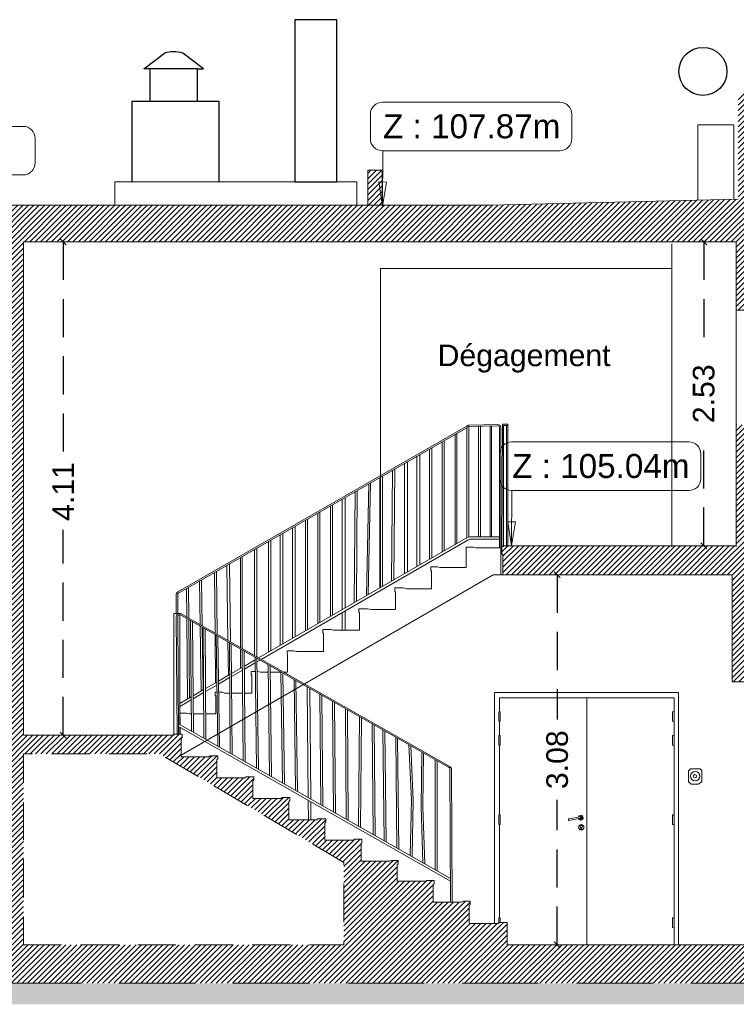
# Model space of a CAD drawing. Header units: metres. Extents: x 76.1 to 162.6, y 92.3 to 122.
# Tile 6 of 8: x 139.6 to 145.6, y 101.2 to 109.4. Entities that reach past the tile are written whole.
import ezdxf

# ---------------------------------------------------------------- set-up
doc = ezdxf.new("R2010")
doc.units = ezdxf.units.M
doc.header["$LTSCALE"] = 0.1
doc.header["$PDMODE"] = 3
doc.header["$PDSIZE"] = 0.2
doc.linetypes.add('CACHE', pattern=[9.525, 6.35, -3.175])
doc.linetypes.add('CACHE2', pattern=[4.7625, 3.175, -1.5875])
doc.layers.get('0').update_dxf_attribs({"lineweight": 9})
doc.layers.get('Defpoints').update_dxf_attribs({"lineweight": 9})
for name, color, linetype, lineweight in [('0_Cotation', 142, 'CACHE2', 9), ('_Alti', 115, 'Continuous', 9), ('_Fenêtres', 39, 'Continuous', 9), ('_TN', 37, 'Continuous', 9), ('Bâti_Hachure', 254, 'Continuous', 9), ('Bâti_Texte', 166, 'Continuous', 9), ('En retrait', 253, 'Continuous', 9), ('Mur', 7, 'Continuous', 9), ('Réseau_Elec_Symbole', 244, 'Continuous', 9)]:
    doc.layers.add(name, color=color, linetype=linetype, lineweight=lineweight)
doc.layers.add('Réseau_Ventillation_clim_Symbole', color=143, linetype='Continuous')
doc.styles.add('ARIAL', font='arial.ttf')
doc.styles.get("Standard").update_dxf_attribs({"font": 'arial.ttf'})
doc.styles.add('StylusBt', font='stylu.ttf')
doc.dimstyles.new('COTE-AF', dxfattribs={"dimtxt": 0.18, "dimasz": 0.05, "dimexe": 0, "dimexo": 1, "dimgap": 0.1, "dimtad": 0, "dimzin": 0, "dimdsep": 46, "dimtxsty": 'ARIAL', "dimblk": 'OBLIQUE', "dimcen": 1, "dimse1": 1, "dimse2": 1, "dimaunit": 2, "dimadec": 0, "dimazin": 0, "dimtfac": 1, "dimtofl": 0, "dimtmove": 0, "dimatfit": 3, "dimfxl": 1, "dimtolj": 1, "dimtzin": 0, "dimarcsym": 0})

# ---------------------------------------------------------------- blocks, each defined once
blk = doc.blocks.new('_Oblique')
at = {"color": 0, "linetype": 'ByBlock', "lineweight": -2}
blk.add_line((-0.5, -0.5), (0.5, 0.5), dxfattribs=at)
blk = doc.blocks.new('*D21')
at = {"layer": '0_Cotation', "color": 0, "lineweight": -2, "transparency": 16777216}
for p, q in [((144.1131, 104.8021), (144.1131, 103.596)), ((144.1131, 101.7221), (144.1131, 102.9282))]:
    blk.add_line(p, q, dxfattribs=at)
at = {"layer": 'Defpoints', "color": 0, "transparency": 16777216}
for p in [(144.1456, 104.8021, 0), (144.1131, 101.7221), (144.1418, 101.7221, 0)]:
    blk.add_point(p, dxfattribs=at)
at = {"layer": '0_Cotation', "color": 0, "lineweight": -2, "transparency": 16777216, "xscale": 0.05, "yscale": 0.05, "zscale": 0.05}
for p, rotation in [((144.1131, 104.8021), 90), ((144.1131, 101.7221), 270)]:
    blk.add_blockref('_Oblique', p, dxfattribs=dict(at, rotation=rotation))
at = {"layer": '0_Cotation', "color": 0, "transparency": 16777216, "insert": (144.1131, 103.2621), "char_height": 0.18, "attachment_point": 5, "rotation": 90, "style": 'ARIAL'}
blk.add_mtext('\\A1;3.08 ', dxfattribs=at)
blk = doc.blocks.new('*D16')
at = {"layer": '0_Cotation', "color": 0, "lineweight": -2, "transparency": 16777216}
for p, q in [((145.333, 107.573), (145.333, 106.6433)), ((145.333, 105.043), (145.333, 105.9727))]:
    blk.add_line(p, q, dxfattribs=at)
at = {"layer": 'Defpoints', "color": 0, "transparency": 16777216}
for p in [(145.6037, 107.573, 0), (145.333, 105.043), (145.6037, 105.043, 0)]:
    blk.add_point(p, dxfattribs=at)
at = {"layer": '0_Cotation', "color": 0, "lineweight": -2, "transparency": 16777216, "xscale": 0.05, "yscale": 0.05, "zscale": 0.05}
for p, rotation in [((145.333, 107.573), 90), ((145.333, 105.043), 270)]:
    blk.add_blockref('_Oblique', p, dxfattribs=dict(at, rotation=rotation))
at = {"layer": '0_Cotation', "color": 0, "transparency": 16777216, "insert": (145.333, 106.308), "char_height": 0.18, "attachment_point": 5, "rotation": 90, "style": 'ARIAL'}
blk.add_mtext('\\A1;2.53 ', dxfattribs=at)
blk = doc.blocks.new('*D17')
at = {"layer": '0_Cotation', "color": 0, "lineweight": -2, "transparency": 16777216}
for p, q in [((140.001, 107.573), (140.001, 105.8149)), ((140.001, 103.467), (140.001, 105.1749))]:
    blk.add_line(p, q, dxfattribs=at)
at = {"layer": 'Defpoints', "color": 0, "transparency": 16777216}
for p in [(139.6688, 107.573, 0), (139.6688, 103.467, 0), (140.001, 103.467)]:
    blk.add_point(p, dxfattribs=at)
at = {"layer": '0_Cotation', "color": 0, "lineweight": -2, "transparency": 16777216, "xscale": 0.05, "yscale": 0.05, "zscale": 0.05}
for p, rotation in [((140.001, 107.573), 90), ((140.001, 103.467), 270)]:
    blk.add_blockref('_Oblique', p, dxfattribs=dict(at, rotation=rotation))
at = {"layer": '0_Cotation', "color": 0, "transparency": 16777216, "insert": (140.001, 105.4949), "char_height": 0.18, "attachment_point": 5, "rotation": 90, "style": 'ARIAL'}
blk.add_mtext('\\A1;4.11 ', dxfattribs=at)

msp = doc.modelspace()

# ---------------------------------------------------------------- hatches: boundary and pattern name
at = {"layer": '_TN'}
h = msp.add_hatch(dxfattribs=at)
h.set_pattern_fill('G_GEOLOG_2', color=256, scale=0.5, angle=270)
h.set_pattern_definition([(270, (0, 0), (0.5, -0.5), [0.125, -0.375]), (270, (0.05, 0), (0.5, -0.5), [0.125, -0.375]), (0, (0.1, -0.3), (0.5, 0.5), [0.125, -0.375]), (0, (0.1, -0.35), (0.5, 0.5), [0.125, -0.375]), (315, (0.05, -0.375), (0.5, -1e-16), [0.125, -0.5821068]), (315, (0.015, -0.41), (0.5, -1e-16), [0.125, -0.5821068]), (45, (0.275, -0.25), (1e-16, 0.5), [0.125, -0.5821068]), (45, (0.31, -0.285), (1e-16, 0.5), [0.125, -0.5821068]), (296.56505, (0.275, -0.375), (2e-10, -0.5), [0.125, -0.993034]), (296.56505, (0.23, -0.395), (2e-10, -0.5), [0.125, -0.993034]), (296.56505, (0.475, -0.175), (2e-10, -0.5), [0.125, -0.993034]), (296.56505, (0.43, -0.195), (2e-10, -0.5), [0.125, -0.993034]), (333.43495, (0.125, -0.125), (0.5, -3e-11), [0.125, -0.993034]), (333.43495, (0.1, -0.17), (0.5, -3e-11), [0.125, -0.993034]), (333.43495, (0.3, -0.07), (0.5, -3e-11), [0.125, -0.993034]), (333.43495, (0.325, -0.025), (0.5, -3e-11), [0.125, -0.993034]), (26.56505, (0.345, -0.445), (0.5, 2e-10), [0.125, -0.993034]), (26.56505, (0.325, -0.4), (0.5, 2e-10), [0.125, -0.993034]), (63.43495, (0.125, -0.075), (3e-11, 0.5), [0.125, -0.993034]), (63.43495, (0.17, -0.095), (3e-11, 0.5), [0.125, -0.993034])])
h.paths.add_polyline_path([(155.2945, 101.6143), (154.4339, 101.6248), (154.4339, 101.4021), (129.6421, 101.4021), (129.6421, 101.6535), (128.0715, 101.7139), (127.6562, 101.7298), (127.5504, 101.6908), (126.5905, 101.7506), (126.5905, 101.2265), (155.2945, 101.2265)])
at = {"layer": 'Bâti_Hachure'}
h = msp.add_hatch(dxfattribs=at)
h.set_pattern_fill('ANSI31', color=256, scale=0.01)
edge = h.paths.add_edge_path()
edge.add_line((139.6688, 107.573), (145.6037, 107.573))
edge.add_line((145.6037, 107.573), (145.6037, 107.0035))
edge.add_line((145.6037, 107.0035), (145.9157, 107.0035))
edge.add_line((145.9157, 107.0035), (145.9157, 107.4782))
edge.add_line((145.9157, 107.4782), (146.3272, 107.4782))
edge.add_line((146.3272, 107.4782), (146.4002, 107.4782))
edge.add_line((146.4002, 107.4782), (146.4002, 107.4634))
edge.add_arc((146.4186, 107.4709), 0.0199, 201.98091, 383.82487)
edge.add_line((146.4368, 107.4789), (145.8492, 108.8797))
edge.add_line((145.8492, 108.8797), (145.7526, 108.8797))
edge.add_line((145.7526, 108.8797), (145.6192, 108.792))
edge.add_line((145.6192, 108.792), (145.6192, 107.9268))
edge.add_line((145.6192, 107.9268), (143.5589, 107.8768))
edge.add_line((143.5589, 107.8768), (142.6567, 107.8768))
edge.add_line((142.6567, 107.8768), (139.5643, 107.8768))
edge.add_line((139.5643, 107.8768), (139.5643, 107.9951))
edge.add_line((139.5643, 107.9951), (139.4143, 107.9951))
edge.add_line((139.4143, 107.9951), (139.4143, 107.8358))
edge.add_line((139.4143, 107.8358), (139.2566, 107.7173))
edge.add_line((139.2566, 107.7173), (139.0757, 107.6828))
edge.add_line((139.0757, 107.6828), (138.7812, 107.6742))
edge.add_line((138.7812, 107.6742), (138.1903, 107.6759))
edge.add_line((138.1903, 107.6759), (137.3621, 107.74))
edge.add_line((137.3621, 107.74), (137.3621, 108.1654))
edge.add_line((137.3621, 108.1654), (129.6421, 108.1654))
edge.add_line((129.6421, 108.1654), (129.6421, 107.5304))
edge.add_line((129.6421, 107.5304), (130.0139, 107.5304))
edge.add_line((130.0139, 107.5304), (130.0139, 107.7957))
edge.add_line((130.0139, 107.7957), (137.0988, 107.793))
edge.add_line((137.0988, 107.793), (137.0988, 107.063))
edge.add_line((137.0988, 107.063), (137.1688, 107.063))
edge.add_line((137.1688, 107.063), (137.1688, 107.003))
edge.add_line((137.1688, 107.003), (137.3488, 107.003))
edge.add_line((137.3488, 107.003), (137.3488, 107.373))
edge.add_line((137.3488, 107.373), (139.4688, 107.373))
edge.add_line((139.4688, 107.373), (139.4634, 105.043))
edge.add_line((139.4634, 105.043), (133.5238, 105.043))
edge.add_line((133.5238, 105.043), (130.0139, 105.043))
edge.add_line((130.0139, 105.043), (130.0139, 106.0107))
edge.add_line((130.0139, 106.0107), (129.828, 106.0107))
edge.add_line((129.828, 106.0107), (129.6421, 105.9939))
edge.add_line((129.6421, 105.9939), (129.6421, 104.5694))
edge.add_line((129.6421, 104.5694), (130.0139, 104.5694))
edge.add_line((130.0139, 104.5694), (130.0139, 104.6088))
edge.add_line((130.0139, 104.6088), (130.0139, 104.8021))
edge.add_line((130.0139, 104.8021), (139.4634, 104.8021))
edge.add_line((139.4634, 104.8021), (139.4634, 104.3219))
edge.add_line((139.4634, 104.3219), (139.4634, 101.7221))
edge.add_line((139.4634, 101.7221), (136.6512, 101.7221))
edge.add_line((136.6512, 101.7221), (136.6548, 101.4021))
edge.add_line((136.6548, 101.4021), (145.1478, 101.4021))
edge.add_line((145.1478, 101.4021), (145.2409, 101.7221))
edge.add_line((145.2409, 101.7221), (143.6954, 101.7221))
edge.add_line((143.6954, 101.7221), (143.6954, 101.9062))
edge.add_line((143.6954, 101.9062), (143.6314, 101.9062))
edge.add_line((143.6314, 101.9062), (143.62, 101.8985))
edge.add_line((143.62, 101.8985), (143.3808, 101.8985))
edge.add_line((143.3808, 101.8985), (143.3808, 102.0525))
edge.add_line((143.3808, 102.0525), (143.3868, 102.0586))
edge.add_line((143.3868, 102.0586), (143.3868, 102.0843))
edge.add_line((143.3868, 102.0843), (143.3306, 102.0843))
edge.add_line((143.3306, 102.0843), (143.3143, 102.0761))
edge.add_line((143.3143, 102.0761), (143.0802, 102.0761))
edge.add_line((143.0802, 102.0761), (143.0802, 102.2237))
edge.add_line((143.0802, 102.2237), (143.0872, 102.2294))
edge.add_line((143.0872, 102.2294), (143.0872, 102.2576))
edge.add_line((143.0872, 102.2576), (143.0274, 102.2576))
edge.add_line((143.0274, 102.2576), (143.0184, 102.2505))
edge.add_line((143.0184, 102.2505), (142.7814, 102.2505))
edge.add_line((142.7814, 102.2505), (142.7814, 102.3879))
edge.add_line((142.7814, 102.3879), (142.7896, 102.3941))
edge.add_line((142.7896, 102.3941), (142.7896, 102.4247))
edge.add_line((142.7896, 102.4247), (142.732, 102.4247))
edge.add_line((142.732, 102.4247), (142.7214, 102.4166))
edge.add_line((142.7214, 102.4166), (142.4799, 102.4166))
edge.add_line((142.4799, 102.4166), (142.4799, 102.5654))
edge.add_line((142.4799, 102.5654), (142.4868, 102.5703))
edge.add_line((142.4868, 102.5703), (142.4868, 102.6007))
edge.add_line((142.4868, 102.6007), (142.4264, 102.6007))
edge.add_line((142.4264, 102.6007), (142.4169, 102.5932))
edge.add_line((142.4169, 102.5932), (142.1774, 102.5932))
edge.add_line((142.1774, 102.5932), (142.1774, 102.7342))
edge.add_line((142.1774, 102.7342), (142.1862, 102.742))
edge.add_line((142.1862, 102.742), (142.1862, 102.7715))
edge.add_line((142.1862, 102.7715), (142.1177, 102.7715))
edge.add_line((142.1177, 102.7715), (142.1127, 102.7632))
edge.add_line((142.1127, 102.7632), (141.8785, 102.7632))
edge.add_line((141.8785, 102.7632), (141.8785, 102.9144))
edge.add_line((141.8785, 102.9144), (141.8862, 102.923))
edge.add_line((141.8862, 102.923), (141.8862, 102.9485))
edge.add_line((141.8862, 102.9485), (141.8237, 102.9485))
edge.add_line((141.8237, 102.9485), (141.8128, 102.94))
edge.add_line((141.8128, 102.94), (141.5788, 102.94))
edge.add_line((141.5788, 102.94), (141.5788, 103.0858))
edge.add_line((141.5788, 103.0858), (141.5866, 103.0943))
edge.add_line((141.5866, 103.0943), (141.5866, 103.1199))
edge.add_line((141.5866, 103.1199), (141.5241, 103.1199))
edge.add_line((141.5241, 103.1199), (141.5132, 103.1113))
edge.add_line((141.5132, 103.1113), (141.2792, 103.1113))
edge.add_line((141.2792, 103.1113), (141.2792, 103.2607))
edge.add_line((141.2792, 103.2607), (141.2869, 103.2692))
edge.add_line((141.2869, 103.2692), (141.2869, 103.2948))
edge.add_line((141.2869, 103.2948), (141.2244, 103.2948))
edge.add_line((141.2244, 103.2948), (141.2135, 103.2863))
edge.add_line((141.2135, 103.2863), (140.9816, 103.2863))
edge.add_line((140.9816, 103.2863), (140.9816, 103.4397))
edge.add_line((140.9816, 103.4397), (140.9894, 103.4483))
edge.add_line((140.9894, 103.4483), (140.9894, 103.4738))
edge.add_line((140.9894, 103.4738), (140.9268, 103.4738))
edge.add_line((140.9268, 103.4738), (140.9181, 103.467))
edge.add_line((140.9181, 103.467), (140.4016, 103.467))
edge.add_line((140.4016, 103.467), (140.4312, 103.3101))
edge.add_line((140.4312, 103.3101), (140.8053, 103.3101))
edge.add_line((140.8053, 103.3101), (142.3369, 102.4068))
edge.add_line((142.3369, 102.4068), (142.3369, 101.7221))
edge.add_line((142.3369, 101.7221), (139.6688, 101.7221))
edge.add_line((139.6688, 101.7221), (139.6688, 103.3101))
edge.add_line((139.6688, 103.3101), (140.4312, 103.3101))
edge.add_line((140.4312, 103.3101), (140.4016, 103.467))
edge.add_line((140.4016, 103.467), (139.6688, 103.467))
edge.add_line((139.6688, 103.467), (139.6688, 107.573))
h = msp.add_hatch(dxfattribs=at)
h.set_pattern_fill('ANSI31', color=256, scale=0.01)
h.paths.add_polyline_path([(142.6567, 108.1679), (142.5367, 108.1683), (142.5367, 107.8768), (142.6567, 107.8768), (142.6567, 108.0708)])
h = msp.add_hatch(dxfattribs=at)
h.set_pattern_fill('ANSI31', color=256, scale=0.01)
h.paths.add_polyline_path([(145.9157, 105.9658), (145.9363, 105.9658), (145.9363, 106.0144), (145.7371, 106.049), (145.6037, 106.049), (145.6037, 105.043), (143.6528, 105.043), (143.6528, 104.9741), (143.6608, 104.9741), (143.6608, 104.8021), (145.5683, 104.8021), (145.5683, 103.9101), (145.7558, 103.9101), (145.8176, 103.8864), (145.8176, 103.9307), (145.9157, 103.9307)])
h = msp.add_hatch(dxfattribs=at)
h.set_pattern_fill('ANSI31', color=256, scale=0.01)
h.paths.add_polyline_path([(147.5534, 101.7082), (146.7864, 101.7221), (145.2409, 101.7221), (145.1478, 101.4021), (147.6405, 101.4021)])

# ---------------------------------------------------------------- linework, layer by layer
at = {"layer": '_Alti', "color": 115, "lineweight": 9, "elevation": 0, "flags": 128}
for points in [[(142.5576, 108.4306, 0.414214), (142.6576, 108.3306), (144.1336, 108.3306, 0.414214), (144.2336, 108.4306), (144.2336, 108.6348, 0.414214), (144.1336, 108.7348), (142.6576, 108.7348, 0.414214), (142.5576, 108.6348)], [(138.0913, 108.2297, 0.414214), (138.1913, 108.1297), (139.6672, 108.1297, 0.414214), (139.7672, 108.2297), (139.7672, 108.4339, 0.414214), (139.6672, 108.5339), (138.1913, 108.5339, 0.414214), (138.0913, 108.4339)], [(143.6327, 105.6028, 0.414214), (143.7327, 105.5028), (145.2086, 105.5028, 0.414214), (145.3086, 105.6028), (145.3086, 105.807, 0.414214), (145.2086, 105.907), (143.7327, 105.907, 0.414214), (143.6327, 105.807)]]:
    msp.add_lwpolyline(points, format="xyb", close=True, dxfattribs=at)
at = {"layer": '_Alti', "color": 115, "lineweight": 9, "flags": 128}
msp.add_lwpolyline([(142.6606, 108.3306), (142.6576, 107.8707), (142.6567, 107.8768)], dxfattribs=at)
msp.add_lwpolyline([(142.6906, 108.0705), (142.6576, 107.8707), (142.6272, 108.0709)], close=True, dxfattribs=at)
at = {"layer": '_Alti', "color": 115, "lineweight": 9, "elevation": 0, "flags": 128}
msp.add_lwpolyline([(143.7356, 105.5028), (143.7327, 105.043), (143.7318, 105.049)], dxfattribs=at)
msp.add_lwpolyline([(143.7656, 105.2428), (143.7327, 105.043), (143.7023, 105.2432)], close=True, dxfattribs=at)
at = {"layer": '_Fenêtres', "elevation": 0, "flags": 128}
msp.add_lwpolyline([(145.6037, 107.0035), (145.6037, 106.049)], dxfattribs=at)
at = {"layer": 'En retrait', "elevation": 0, "flags": 128}
for points in [[(145.0682, 107.5568), (145.0682, 105.033)], [(142.6421, 107.3509), (142.6421, 104.6957)], [(142.6421, 107.3509), (145.0682, 107.3509)], [(143.615, 106.0521), (143.3793, 106.047)], [(140.9541, 104.6588), (143.3544, 106.0351)], [(140.9593, 104.6496), (143.3597, 106.0259)], [(143.2626, 105.9703), (143.2626, 105.0536)], [(143.2785, 105.9793), (143.2785, 105.0628)], [(143.3607, 106.0273), (143.3607, 105.1093)], [(143.3767, 106.0367), (143.3767, 105.1149)], [(143.6152, 106.0421), (143.3795, 106.037)], [(143.4571, 106.0408), (143.4571, 105.1186)], [(143.4731, 106.0408), (143.4731, 105.1186)], [(143.5557, 106.0408), (143.5557, 105.1186)], [(143.5666, 106.0408), (143.5666, 105.1186)], [(143.6311, 106.0282), (143.6311, 105.0266)], [(143.6429, 106.0327), (143.6429, 105.0266)], [(143.6581, 106.0436), (143.6528, 105.033)], [(143.7012, 106.0436), (143.7012, 105.033)], [(143.1558, 105.909), (143.1558, 104.992)], [(143.1712, 105.9178), (143.1712, 105.0009)], [(142.9684, 105.8016), (142.9684, 104.8839)], [(143.0488, 105.8476), (143.0488, 104.9303)], [(143.0678, 105.8586), (143.0678, 104.9413)], [(142.8425, 105.7293), (142.8425, 104.8112)], [(142.8652, 105.7424), (142.8652, 104.8244)], [(142.9446, 105.7879), (142.9446, 104.8702)], [(142.7411, 105.6712), (142.7342, 104.7488)], [(142.7602, 105.6822), (142.7533, 104.7598)], [(142.544, 105.5582), (142.5251, 104.6282)], [(142.5594, 105.567), (142.5404, 104.637)], [(142.635, 105.6104), (142.635, 104.6916)], [(142.6587, 105.624), (142.6587, 104.7053)], [(142.4296, 105.4926), (142.4238, 104.5697)], [(142.4475, 105.5029), (142.4417, 104.58)], [(142.3218, 105.4308), (142.3218, 104.5109)], [(142.3472, 105.4454), (142.3472, 104.5256)], [(142.1194, 105.3148), (142.1194, 104.3942)], [(142.1367, 105.3247), (142.1367, 104.4042)], [(142.225, 105.3753), (142.225, 104.4551)], [(142.2409, 105.3844), (142.2409, 104.4642)], [(142.0169, 105.256), (142.0169, 104.335)], [(142.0332, 105.2653), (142.0332, 104.3444)], [(141.8275, 105.1474), (141.8275, 104.2258)], [(141.9101, 105.1948), (141.9101, 104.2734)], [(141.9312, 105.2068), (141.9312, 104.2856)], [(141.6274, 104.1099), (143.3495, 105.1037)], [(141.6493, 104.0975), (143.3634, 105.0867)], [(141.7107, 105.0804), (141.7107, 104.1584)], [(141.7279, 105.0903), (141.7279, 104.1683)], [(141.8076, 105.136), (141.8076, 104.2143)], [(143.3989, 105.1186), (143.6311, 105.1186)], [(143.3989, 105.0981), (143.6311, 105.0981)], [(141.5938, 105.0134), (141.5938, 104.129)], [(141.6132, 105.0245), (141.6132, 104.1179)], [(143.4146, 105.0321), (143.3546, 105.0321)], [(143.3546, 105.0321), (143.3546, 104.8612)], [(143.4146, 105.0321), (143.4365, 105.0266)], [(143.6433, 105.0266), (143.4355, 105.0266)], [(143.6433, 105.0266), (143.6528, 105.033)], [(143.6433, 104.8021), (143.6433, 105.0266)], [(141.4751, 104.9454), (141.4753, 104.1962)], [(141.4903, 104.954), (141.4904, 104.1876)], [(141.2588, 104.8213), (141.2644, 104.3159)], [(141.2761, 104.8312), (141.2831, 104.3053)], [(141.3631, 104.8811), (141.3716, 104.2551)], [(141.3858, 104.8941), (141.3944, 104.2421)], [(143.1175, 104.8683), (143.0602, 104.8683)], [(143.0602, 104.8683), (143.0602, 104.8392)], [(143.0602, 104.8392), (143.0653, 104.8307)], [(143.0653, 104.8307), (143.0653, 104.6837)], [(143.1175, 104.8683), (143.1369, 104.8612)], [(143.3546, 104.8612), (143.1369, 104.8612)], [(140.9816, 103.3005), (143.5808, 104.8021)], [(141.136, 104.7509), (141.1415, 104.3857)], [(141.1524, 104.7603), (141.1581, 104.3762)], [(143.6433, 104.8021), (143.5808, 104.8021)], [(141.0273, 104.6886), (141.0295, 104.4492)], [(141.0439, 104.6981), (141.0462, 104.4397)], [(142.8301, 104.6933), (142.7615, 104.6933)], [(142.7615, 104.6933), (142.7615, 104.6641)], [(142.7615, 104.6641), (142.7674, 104.6557)], [(142.7674, 104.6557), (142.7674, 104.5129)], [(142.8301, 104.6933), (142.8606, 104.6837)], [(143.0653, 104.6837), (142.8606, 104.6837)], [(140.9401, 104.6343), (140.9401, 104.4795)], [(140.954, 104.6343), (140.954, 104.4795)], [(142.3472, 104.5006), (142.3472, 104.3397)], [(142.5329, 104.5195), (142.4613, 104.5195)], [(142.4613, 104.5195), (142.4613, 104.4924)], [(142.4613, 104.4924), (142.4668, 104.4851)], [(142.5329, 104.5195), (142.5667, 104.5129)], [(142.7674, 104.5129), (142.5667, 104.5129)], [(140.9223, 103.4703), (140.9223, 104.4795), (140.9657, 104.4795)], [(140.942, 104.4473), (140.9484, 103.4738)], [(140.9536, 104.4474), (140.96, 103.4738)], [(140.9701, 104.4693), (140.9701, 103.556)], [(140.9721, 104.4697), (143.2078, 103.2008)], [(140.9773, 104.4788), (143.213, 103.21)], [(141.0296, 104.437), (141.0358, 103.7684)], [(141.0463, 104.4275), (141.0522, 103.7779)], [(141.0607, 104.4194), (141.0682, 103.5003)], [(141.0771, 104.4101), (141.0845, 103.491)], [(142.3218, 104.4859), (142.3218, 104.3397)], [(142.4668, 104.4851), (142.4668, 104.3397)], [(141.1416, 104.3734), (141.1496, 103.8341)], [(141.1583, 104.364), (141.166, 103.8436)], [(141.1657, 104.3598), (141.1724, 103.441)], [(141.1813, 104.3509), (141.1881, 103.4321)], [(142.2299, 104.3457), (142.1616, 104.3457)], [(142.1616, 104.3457), (142.1616, 104.3181)], [(142.2299, 104.3457), (142.2508, 104.3397)], [(142.4668, 104.3397), (142.2508, 104.3397)], [(141.2645, 104.3037), (141.2689, 103.903)], [(141.2727, 104.2991), (141.2872, 103.3757)], [(141.2873, 104.2906), (141.3018, 103.3674)], [(141.3718, 104.2429), (141.3756, 103.9645)], [(142.1616, 104.3181), (142.1686, 104.3124)], [(142.1686, 104.3124), (142.1686, 104.1631)], [(141.3835, 104.2362), (141.3911, 103.3166)], [(141.3992, 104.2273), (141.4068, 103.3077)], [(141.4753, 104.1841), (141.4753, 104.0221)], [(141.4905, 104.1755), (141.4905, 104.0308)], [(141.4909, 104.1753), (141.4994, 103.255)], [(141.508, 104.1655), (141.5165, 103.2453)], [(141.8635, 104.1698), (141.8635, 104.143)], [(141.9204, 104.1698), (141.8635, 104.1698)], [(141.9204, 104.1698), (141.942, 104.1631)], [(142.1686, 104.1631), (141.942, 104.1631)], [(141.5092, 104.0416), (141.5976, 104.0927)], [(141.5973, 104.1149), (141.6101, 103.1921)], [(141.6131, 104.1059), (141.6259, 103.1831)], [(141.6131, 104.1016), (141.6168, 104.1038)], [(141.6132, 104.0767), (141.6387, 104.0914)], [(141.8635, 104.143), (141.8687, 104.1368)], [(141.8687, 104.1368), (141.8687, 103.9904)], [(141.4013, 103.9794), (141.4922, 104.0318)], [(141.4015, 103.9545), (141.4924, 104.007)], [(141.5094, 104.0168), (141.5979, 104.0679)], [(141.5647, 103.9971), (141.5647, 103.9703)], [(141.5989, 103.9971), (141.5647, 103.9971)], [(141.6216, 103.9971), (141.6146, 103.9971)], [(141.6216, 103.9971), (141.6432, 103.9904)], [(141.7072, 104.0525), (141.7184, 103.1305)], [(141.7222, 104.0439), (141.7335, 103.1219)], [(141.2932, 103.917), (141.3857, 103.9704)], [(141.2936, 103.8922), (141.3859, 103.9455)], [(141.5647, 103.9703), (141.5699, 103.9642)], [(141.5699, 103.9642), (141.5699, 103.8168)], [(141.7079, 103.9904), (141.6432, 103.9904)], [(141.8117, 103.9904), (141.7229, 103.9904)], [(141.8117, 103.9932), (141.8272, 103.0686)], [(141.8279, 103.984), (141.8434, 103.0594)], [(141.8687, 103.9904), (141.838, 103.9904)], [(141.9218, 103.9307), (141.9339, 103.0079)], [(141.938, 103.9215), (141.9501, 102.9987)], [(141.0821, 103.7951), (141.1694, 103.8456)], [(141.185, 103.8545), (141.2788, 103.9087)], [(141.1851, 103.8296), (141.2792, 103.8839)], [(142.0319, 103.8682), (142.0405, 102.9473)], [(142.0524, 103.8566), (142.061, 102.9356)], [(140.9701, 103.7305), (141.0658, 103.7858)], [(140.9701, 103.7055), (141.066, 103.7609)], [(141.0823, 103.7703), (141.1696, 103.8207)], [(141.2655, 103.8235), (141.2655, 103.7967)], [(141.2802, 103.8235), (141.2655, 103.8235)], [(141.2655, 103.7967), (141.2707, 103.7906)], [(141.2707, 103.7906), (141.2707, 103.6443)], [(141.3224, 103.8235), (141.2947, 103.8235)], [(141.3224, 103.8235), (141.344, 103.8168)], [(141.387, 103.8168), (141.344, 103.8168)], [(141.4942, 103.8168), (141.4026, 103.8168)], [(141.5699, 103.8168), (141.5113, 103.8168)], [(142.1381, 103.8079), (142.1456, 102.8875)], [(142.1533, 103.7993), (142.1608, 102.8789)], [(143.592, 103.8218), (143.592, 101.8985)], [(143.592, 103.8218), (145.1234, 103.8218)], [(143.6337, 103.7779), (143.6337, 103.6623)], [(143.6337, 103.7779), (145.0858, 103.7779)], [(144.3597, 103.7779), (144.3597, 101.7221)], [(145.0858, 103.7779), (145.0858, 101.7221)], [(145.1234, 103.8218), (145.1234, 101.7221)], [(142.2434, 103.7481), (142.2499, 102.8282)], [(142.2597, 103.7389), (142.2662, 102.8189)], [(142.3498, 103.6878), (142.3563, 102.7678)], [(142.3661, 103.6785), (142.3726, 102.7585)], [(140.9701, 103.6511), (140.9701, 103.6242)], [(141.027, 103.6511), (140.9701, 103.6511)], [(140.9701, 103.6242), (140.9753, 103.6181)], [(140.9753, 103.6181), (140.9753, 103.5531)], [(141.027, 103.6511), (141.0486, 103.6443)], [(141.067, 103.6443), (141.0486, 103.6443)], [(141.1709, 103.6443), (141.0833, 103.6443)], [(141.2707, 103.6443), (141.1865, 103.6443)], [(142.4666, 103.6215), (142.4594, 102.7091)], [(142.4833, 103.612), (142.4761, 102.6996)], [(145.0725, 103.6597), (145.0725, 103.5823)], [(140.9594, 103.5621), (143.2239, 102.2743)], [(140.9596, 103.539), (143.224, 102.2511)], [(140.9701, 103.5329), (140.9701, 103.4738)], [(140.9753, 103.53), (140.9753, 103.4738)], [(142.5734, 103.5609), (142.5799, 102.6409)], [(142.5896, 103.5516), (142.5962, 102.6317)], [(142.662, 103.5106), (142.6736, 102.5872)], [(143.6337, 103.5808), (143.6337, 103.4659)], [(142.6773, 103.5019), (142.6889, 102.5785)], [(142.7693, 103.4497), (142.7789, 102.5273)], [(142.7841, 103.4413), (142.7937, 102.5189)], [(145.0724, 103.4642), (145.0724, 103.3827)], [(142.8778, 103.3881), (142.8988, 102.9265), (142.8892, 102.4646)], [(142.8938, 103.379), (142.9144, 102.9267), (142.9045, 102.4559)], [(143.6337, 103.3809), (143.6337, 102.8047)], [(142.9855, 103.327), (142.9796, 102.8692), (142.995, 102.4045)], [(142.9998, 103.3189), (142.994, 102.8694), (143.0097, 102.3961)], [(143.097, 103.2637), (143.097, 102.3465)], [(143.113, 103.2546), (143.113, 102.3373)], [(143.2194, 103.186), (143.2249, 102.0761)], [(143.2324, 103.1861), (143.2379, 102.0762)], [(145.2057, 103.1692), (145.2223, 103.1863)], [(145.2223, 103.1863), (145.3027, 103.1863)], [(145.3027, 103.1863), (145.3175, 103.1728)], [(145.2057, 103.1692), (145.2057, 103.079)], [(145.3175, 103.1728), (145.3175, 103.0792)], [(145.2057, 103.079), (145.2279, 103.0584)], [(145.2279, 103.0584), (145.2861, 103.0584)], [(145.2861, 103.0584), (145.3175, 103.0792)], [(142.0407, 102.9241), (142.0422, 102.7632)], [(142.0612, 102.9124), (142.0626, 102.7632)], [(144.307, 102.7883), (144.2083, 102.7697)], [(145.0733, 102.8025), (145.0733, 102.724)], [(143.6337, 102.7225), (143.6337, 101.9467)], [(144.3083, 102.6994), (144.3083, 102.6816)], [(144.3175, 102.6994), (144.3175, 102.6816)], [(144.3083, 102.6816), (144.3175, 102.6816)], [(145.072, 101.9436), (145.072, 101.8663)]]:
    msp.add_lwpolyline(points, dxfattribs=at)
for points in [[(143.3544, 106.0351, -0.169048), (143.3793, 106.047)], [(143.615, 106.0521, -0.282667), (143.6429, 106.0327)], [(143.3597, 106.0259, -0.233507), (143.3795, 106.037)], [(143.6152, 106.0421, -0.399118), (143.6311, 106.0282)], [(143.3495, 105.1037, -0.111815), (143.3989, 105.1186)], [(143.3634, 105.0867, -0.192376), (143.3989, 105.0981)], [(140.9401, 104.6343, -0.275191), (140.9541, 104.6588)], [(140.954, 104.6343, -0.304229), (140.9593, 104.6496)], [(140.942, 104.4473, -0.544842), (140.9773, 104.4788)], [(140.9536, 104.4474, -0.400045), (140.9721, 104.4697)], [(145.0725, 103.6597, -0.406263), (145.0858, 103.6597)], [(145.0725, 103.5823, 0.230172), (145.0858, 103.5823)], [(145.0724, 103.4642, -0.265783), (145.0858, 103.4642)], [(145.0724, 103.3827, 0.27656), (145.0858, 103.3827)], [(143.2078, 103.2008, -0.227643), (143.2194, 103.186)], [(143.213, 103.21, -0.23086), (143.2324, 103.1861)], [(144.2083, 102.7697, 0.457048), (144.2108, 102.7561)], [(144.307, 102.7883, -0.818391), (144.3095, 102.7748), (144.2108, 102.7561)], [(145.0733, 102.8025, -0.345489), (145.0858, 102.8025)], [(144.3083, 102.6994, -3.813854), (144.3175, 102.6994)], [(145.0733, 102.724, 0.237558), (145.0858, 102.724)], [(143.6392, 101.9062), (143.6392, 101.9436, 0.495157), (143.6255, 101.9436), (143.6255, 101.9023)], [(145.072, 101.9436, -0.495157), (145.0858, 101.9436)], [(145.072, 101.8663, 0.320477), (145.0858, 101.8663)]]:
    msp.add_lwpolyline(points, format="xyb", dxfattribs=at)
for points in [[(143.6255, 103.6597), (143.6255, 103.5823, 0.230172), (143.6388, 103.5823), (143.6388, 103.6597, 0.406263)], [(143.6255, 103.4642), (143.6255, 103.3827, 0.27656), (143.6389, 103.3827), (143.6389, 103.4642, 0.265783)], [(143.6255, 102.724), (143.6255, 102.8025, -0.345489), (143.638, 102.8025), (143.638, 102.724, -0.237558)]]:
    msp.add_lwpolyline(points, format="xyb", close=True, dxfattribs=at)
at = {"layer": 'En retrait'}
for centre, radius in [((145.2617, 103.1264, 0), 0.0388), ((145.2592, 103.125, 0), 0.0136), ((144.3129, 102.7001, 0), 0.0223)]:
    msp.add_circle(centre, radius, dxfattribs=at)
for centre, radius, start, end in [((144.3082, 102.7794, 0), 0.0203, 204.01344, 164.21659), ((144.3086, 102.7792), 0.0121, 212.55225, 140.38249)]:
    msp.add_arc(centre, radius, start, end, dxfattribs=at)
at = {"layer": 'Mur', "flags": 128}
for points in [[(137.3621, 108.1654), (137.3621, 107.74), (138.1903, 107.6759), (138.7812, 107.6742), (139.0757, 107.6828), (139.2566, 107.7173), (139.4143, 107.8358), (139.4143, 107.9951), (139.5643, 107.9951), (139.5643, 107.8768), (142.6567, 107.8768), (143.5589, 107.8768), (145.6192, 107.9268)], [(142.6567, 107.8768), (142.6567, 108.1679), (142.5367, 108.1683), (142.5367, 107.8768)]]:
    msp.add_lwpolyline(points, dxfattribs=at)
at = {"layer": 'Mur', "elevation": 0, "flags": 128}
for points in [[(142.4443, 107.8768), (142.4443, 108.0716), (140.429, 108.0716), (140.429, 107.8768)], [(145.6037, 107.0035), (145.6037, 107.573), (139.6688, 107.573), (139.6688, 103.467)], [(139.6688, 107.5568), (139.6688, 103.467)], [(145.9157, 107.0035), (145.6037, 107.0035)], [(145.6037, 106.049), (145.6037, 105.033)], [(143.6656, 106.0436), (143.6656, 105.033)], [(143.6918, 106.0436), (143.6918, 105.033)], [(145.6037, 105.043), (143.6528, 105.043)], [(143.6528, 105.033), (143.6528, 104.9741)], [(143.6608, 104.9741), (143.6528, 104.9741)], [(143.6608, 104.9741), (143.6608, 104.8021)], [(143.6608, 104.8021), (143.6433, 104.8021)], [(145.5683, 104.8021), (143.6608, 104.8021)], [(145.5683, 104.8021), (145.5683, 103.9101)], [(145.5683, 103.9101), (145.7558, 103.9101)], [(140.9181, 103.467), (139.6688, 103.467)], [(140.9181, 103.467), (140.9268, 103.4738)], [(140.9268, 103.4738), (140.9894, 103.4738)], [(140.9816, 103.2863), (140.9816, 103.4397), (140.9894, 103.4483)], [(140.9894, 103.4738), (140.9894, 103.4483)], [(140.9816, 103.2863), (141.2135, 103.2863)], [(141.2135, 103.2863), (141.2244, 103.2948)], [(141.2244, 103.2948), (141.2869, 103.2948)], [(141.2792, 103.2607), (141.2869, 103.2692)], [(141.2792, 103.2607), (141.2792, 103.1113)], [(141.2869, 103.2948), (141.2869, 103.2692)], [(141.2792, 103.1113), (141.5132, 103.1113)], [(141.5132, 103.1113), (141.5241, 103.1199)], [(141.5241, 103.1199), (141.5866, 103.1199)], [(141.5866, 103.1199), (141.5866, 103.0943)], [(141.5788, 103.0858), (141.5866, 103.0943)], [(141.5788, 103.0858), (141.5788, 102.94)], [(141.5788, 102.94), (141.8128, 102.94)], [(141.8128, 102.94), (141.8237, 102.9485)], [(141.8237, 102.9485), (141.8862, 102.9485)], [(141.8862, 102.9485), (141.8862, 102.923)], [(141.8785, 102.9144), (141.8862, 102.923)], [(141.8785, 102.9144), (141.8785, 102.7632)], [(142.1127, 102.7632), (142.1177, 102.7715)], [(142.1177, 102.7715), (142.1862, 102.7715)], [(142.1862, 102.7715), (142.1862, 102.742)], [(141.8785, 102.7632), (142.1127, 102.7632)], [(142.1774, 102.7342), (142.1862, 102.742)], [(142.1774, 102.7342), (142.1774, 102.5932)], [(142.1774, 102.5932), (142.4169, 102.5932)], [(142.4169, 102.5932), (142.4264, 102.6007)], [(142.4264, 102.6007), (142.4868, 102.6007)], [(142.4799, 102.5654), (142.4868, 102.5703)], [(142.4799, 102.5654), (142.4799, 102.4166)], [(142.4868, 102.6007), (142.4868, 102.5703)], [(142.4799, 102.4166), (142.7214, 102.4166)], [(142.7214, 102.4166), (142.732, 102.4247)], [(142.7323, 102.4247), (142.7896, 102.4247)], [(142.7814, 102.3879), (142.7896, 102.3941)], [(142.7814, 102.3879), (142.7814, 102.2505)], [(142.7896, 102.4247), (142.7896, 102.3941)], [(142.7814, 102.2505), (143.0184, 102.2505)], [(143.0184, 102.2505), (143.0274, 102.2576)], [(143.0273, 102.2576), (143.0872, 102.2576)], [(143.0802, 102.2237), (143.0872, 102.2294)], [(143.0802, 102.2237), (143.0802, 102.0761)], [(143.0872, 102.2576), (143.0872, 102.2294)], [(143.0802, 102.0761), (143.3143, 102.0761)], [(143.3143, 102.0761), (143.3306, 102.0843)], [(143.3306, 102.0843), (143.3868, 102.0843)], [(143.3808, 102.0525), (143.3868, 102.0586)], [(143.3808, 102.0525), (143.3808, 101.8985)], [(143.3868, 102.0843), (143.3868, 102.0586)], [(143.3851, 101.8985), (143.62, 101.8985)], [(143.62, 101.8985), (143.6314, 101.9062)], [(143.6314, 101.9062), (143.6954, 101.9062)], [(143.6954, 101.9062), (143.6954, 101.7221)], [(143.6954, 101.7221), (146.7864, 101.7221), (150.5975, 101.6529), (154.4339, 101.6325)]]:
    msp.add_lwpolyline(points, dxfattribs=at)
msp.add_lwpolyline([(143.6581, 106.0436), (143.7012, 106.0436), (143.7012, 106.0565), (143.6581, 106.0565)], close=True, dxfattribs=at)
at = {"layer": 'Mur', "linetype": 'CACHE', "ltscale": 0.5, "elevation": 0, "flags": 128}
msp.add_lwpolyline([(139.6688, 101.7221), (142.3369, 101.7221), (142.3369, 102.4068), (140.8053, 103.3101), (139.6688, 103.3101), (139.6688, 101.7221)], dxfattribs=at)
at = {"layer": 'Mur', "linetype": 'CACHE', "elevation": 0, "flags": 128}
msp.add_lwpolyline([(154.4339, 101.4021), (154.4339, 101.4021), (129.6421, 101.4021)], dxfattribs=at)
at = {"layer": 'Réseau_Elec_Symbole', "flags": 128}
msp.add_lwpolyline([(145.2827, 107.9186), (145.2827, 108.5452), (145.5827, 108.5452), (145.5827, 107.9259)], dxfattribs=at)
at = {"layer": 'Réseau_Ventillation_clim_Symbole', "ltscale": 0.3, "flags": 128}
msp.add_lwpolyline([(142.2779, 108.0716), (142.2779, 109.4216), (141.9279, 109.4216), (141.9279, 108.0716)], close=True, dxfattribs=at)
for points in [[(140.7216, 109.012), (140.6712, 109.012), (140.843, 109.1426)], [(141.118, 109.012), (141.1684, 109.012), (140.9965, 109.1426)], [(141.118, 108.7449), (141.118, 109.012), (140.7216, 109.012), (140.7216, 108.7449)], [(140.5757, 108.0716), (140.5757, 108.7449)], [(140.5757, 108.7449), (141.2958, 108.7449)], [(141.2958, 108.7449), (141.2958, 108.0716)]]:
    msp.add_lwpolyline(points, dxfattribs=at)
msp.add_lwpolyline([(140.9965, 109.1426, 0.160605), (140.843, 109.1426, 2.015444)], format="xyb", dxfattribs=at)
at = {"layer": 'Réseau_Ventillation_clim_Symbole', "ltscale": 0.3}
msp.add_circle((145.3256, 108.9914), 0.2, dxfattribs=at)

# ---------------------------------------------------------------- texts
at = {"layer": '_Alti', "color": 115, "char_height": 0.2, "width": 1.547263, "attachment_point": 1, "style": 'StylusBt'}
for s, insert in [('{\\fArial|b0|i0|c0|p34;\\W0.99;Z : 107.87m}', (142.6632, 108.6348, 0.01)), ('{\\fArial|b0|i0|c0|p34;\\W0.99;Z : 105.04m}', (143.7382, 105.807, 0.01))]:
    msp.add_mtext(s, dxfattribs=dict(at, insert=insert))
at = {"layer": 'Bâti_Texte'}
msp.add_text('Dégagement', height=0.18, dxfattribs=at).set_placement((143.1173, 106.538, 0))

# ---------------------------------------------------------------- dimensions: what is measured, and where the dimension line sits
at = {"layer": '0_Cotation'}
dim = msp.add_linear_dim(base=(140.001, 103.467), p1=(139.6688, 107.573, 0), p2=(139.6688, 103.467, 0), angle=270, dimstyle='COTE-AF', override={"dimpost": ' '}, dxfattribs=at)
dim.commit()
dim.dimension.update_dxf_attribs({"geometry": '*D17', "text_midpoint": (140.001, 105.4949), "dimtype": 161})
dim = msp.add_aligned_dim(p1=(145.6037, 107.573, 0), p2=(145.6037, 105.043, 0), distance=-0.2707, dimstyle='COTE-AF', override={"dimpost": ' '}, dxfattribs=at)
dim.commit()
dim.dimension.update_dxf_attribs({"geometry": '*D16', "text_midpoint": (145.333, 106.308)})
dim = msp.add_linear_dim(base=(144.1131, 101.7221), p1=(144.1456, 104.8021, 0), p2=(144.1418, 101.7221, 0), angle=90, dimstyle='COTE-AF', override={"dimpost": ' '}, dxfattribs=at)
dim.commit()
dim.dimension.update_dxf_attribs({"geometry": '*D21', "text_midpoint": (144.1131, 103.2621)})

doc.saveas('drawing.dxf')
